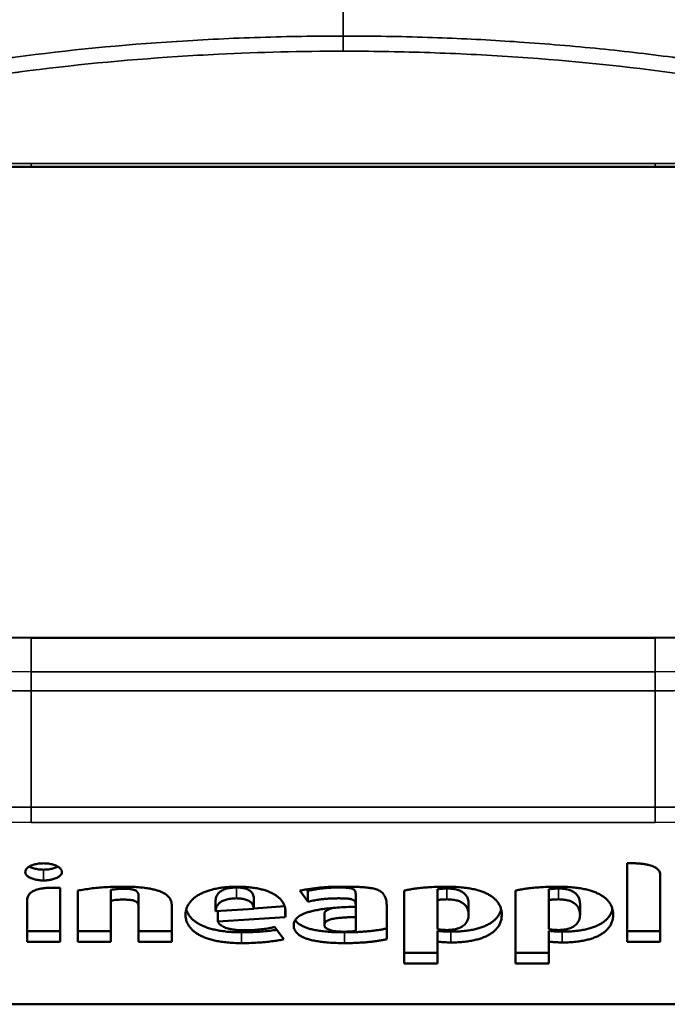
# Model space of a CAD drawing. Header units: millimetres. Extents: x -1892 to -1133, y 1465 to 1884.
# Tile 5 of 48: x -1581 to -1555, y 1505 to 1545. Entities that reach past the tile are written whole.
import ezdxf

# ---------------------------------------------------------------- set-up
doc = ezdxf.new("R2010")
doc.units = ezdxf.units.MM
doc.layers.add('Visible (ANSI)', color=7, linetype='Continuous', lineweight=50)
doc.layers.add('Visible Narrow (ANSI)', color=7, linetype='Continuous', lineweight=35)
doc.styles.get("Standard").update_dxf_attribs({"font": 'tahoma.ttf'})
doc.dimstyles.get("Standard").update_dxf_attribs({"dimtxt": 25, "dimasz": 0.18, "dimexe": 0.18, "dimexo": 0.0625, "dimgap": 0.09, "dimtad": 0, "dimtih": 1, "dimtoh": 1, "dimzin": 0, "dimdsep": 46, "dimtxsty": 'Standard', "dimcen": 0.09, "dimadec": 0, "dimazin": 0, "dimtfac": 1, "dimtofl": 0, "dimtmove": 0, "dimatfit": 3, "dimfxl": 1, "dimtolj": 1, "dimtzin": 0, "dimarcsym": 0})

# ---------------------------------------------------------------- blocks, each defined once
blk = doc.blocks.new('*D7')
at = {"color": 0, "lineweight": -2, "transparency": 16777216}
for p, q in [((-1568.512, 1680.079), (-1786.763, 1680.079)), ((-1786.583, 1679.899), (-1786.583, 1609.022)), ((-1786.583, 1505.259), (-1786.583, 1576.136)), ((-1568.512, 1505.079), (-1786.763, 1505.079))]:
    blk.add_line(p, q, dxfattribs=at)
at = {"color": 0, "transparency": 16777216}
for points in [[(-1786.613, 1679.899), (-1786.553, 1679.899), (-1786.583, 1680.079)], [(-1786.613, 1505.259), (-1786.553, 1505.259), (-1786.583, 1505.079)]]:
    blk.add_solid(points, dxfattribs=at)
at = {"layer": 'Defpoints', "color": 0, "transparency": 16777216}
for p in [(-1568.45, 1680.079), (-1786.583, 1505.079), (-1568.45, 1505.079)]:
    blk.add_point(p, dxfattribs=at)
at = {"color": 0, "transparency": 16777216, "insert": (-1786.583, 1592.579), "char_height": 25, "attachment_point": 5}
blk.add_mtext('\\A1;175.00mm [7]', dxfattribs=at)

msp = doc.modelspace()

# ---------------------------------------------------------------- linework, layer by layer
at = {"layer": 'Visible (ANSI)'}
for p, q in [((-1555.95, 1538.652), (-1580.95, 1538.652)), ((-1555.95, 1519.775), (-1580.95, 1519.775)), ((-1557.071, 1507.579), (-1557.071, 1510.734)), ((-1555.744, 1510.248), (-1555.744, 1507.579)), ((-1579.789, 1509.745), (-1579.789, 1507.579)), ((-1579.082, 1507.579), (-1579.082, 1509.637)), ((-1577.755, 1509.664), (-1577.755, 1509.231)), ((-1576.646, 1509.419), (-1576.646, 1508.986)), ((-1572.032, 1509.338), (-1572.032, 1508.905)), ((-1569.869, 1509.195), (-1570.19, 1509.637)), ((-1569.869, 1509.628), (-1569.912, 1509.687)), ((-1569.869, 1509.628), (-1569.869, 1509.195)), ((-1567.948, 1509.507), (-1567.948, 1509.074)), ((-1566.002, 1506.715), (-1566.002, 1509.637)), ((-1564.676, 1509.688), (-1564.676, 1509.255)), ((-1561.54, 1506.715), (-1561.54, 1509.637)), ((-1560.214, 1509.688), (-1560.214, 1509.255)), ((-1581.116, 1507.579), (-1581.116, 1509.224)), ((-1577.755, 1509.231), (-1577.755, 1507.579)), ((-1576.646, 1507.579), (-1576.646, 1508.986)), ((-1575.32, 1509.062), (-1575.32, 1507.579)), ((-1573.559, 1509.242), (-1573.559, 1508.809)), ((-1572.032, 1508.926), (-1570.79, 1509.007)), ((-1570.77, 1508.931), (-1570.77, 1508.576)), ((-1567.948, 1508.99), (-1567.948, 1509.074)), ((-1567.948, 1508.99), (-1567.948, 1508.576)), ((-1566.702, 1508.994), (-1566.702, 1507.687)), ((-1564.676, 1509.255), (-1564.676, 1508.089)), ((-1563.421, 1509.101), (-1563.421, 1508.668)), ((-1560.214, 1509.255), (-1560.214, 1508.089)), ((-1558.96, 1509.101), (-1558.96, 1508.668)), ((-1572.032, 1508.905), (-1573.559, 1508.809)), ((-1573.471, 1508.814), (-1573.471, 1508.399)), ((-1573.471, 1508.399), (-1570.77, 1508.576)), ((-1569.202, 1508.695), (-1569.202, 1508.262)), ((-1567.948, 1508.021), (-1567.948, 1508.576)), ((-1571.196, 1508.178), (-1570.826, 1507.687)), ((-1579.789, 1508.012), (-1581.116, 1508.012)), ((-1577.755, 1508.012), (-1579.082, 1508.012)), ((-1575.32, 1508.012), (-1576.646, 1508.012)), ((-1564.676, 1508.028), (-1564.676, 1507.595)), ((-1560.214, 1508.028), (-1560.214, 1507.595)), ((-1555.744, 1508.012), (-1557.071, 1508.012)), ((-1579.789, 1507.579), (-1581.116, 1507.579)), ((-1577.755, 1507.579), (-1579.082, 1507.579)), ((-1575.32, 1507.579), (-1576.646, 1507.579)), ((-1564.676, 1507.595), (-1564.676, 1506.715)), ((-1560.214, 1507.595), (-1560.214, 1506.715)), ((-1555.744, 1507.579), (-1557.071, 1507.579)), ((-1564.676, 1507.148), (-1566.002, 1507.148)), ((-1560.214, 1507.148), (-1561.54, 1507.148)), ((-1564.676, 1506.715), (-1566.002, 1506.715)), ((-1560.214, 1506.715), (-1561.54, 1506.715)), ((-1514.899, 1505.079), (-1622.001, 1505.079))]:
    msp.add_line(p, q, dxfattribs=at)
for centre, major_axis, start_param, end_param in [((-1580.95, 1530.775), (-22, 0), 0.064747, 1.570796), ((-1555.95, 1530.775), (22, 0), 4.712389, 6.218438)]:
    msp.add_ellipse(centre, major_axis=major_axis, ratio=0.5, start_param=start_param, end_param=end_param, dxfattribs=at)
for points, knots in [([(-1580.95, 1538.652), (-1582.6, 1538.652), (-1584.251, 1538.573), (-1587.489, 1538.26), (-1589.077, 1538.026), (-1592.129, 1537.412), (-1593.593, 1537.033), (-1596.342, 1536.146), (-1597.627, 1535.638), (-1599.966, 1534.517), (-1601.02, 1533.904), (-1601.94, 1533.253)], [1.5707963, 1.5707963, 1.5707963, 1.5707963, 1.7618597, 1.7618597, 1.952923, 1.952923, 2.1439863, 2.1439863, 2.3350496, 2.3350496, 2.5261129, 2.5261129, 2.5261129, 2.5261129]), ([(-1534.96, 1533.253), (-1535.879, 1533.904), (-1536.934, 1534.517), (-1539.273, 1535.638), (-1540.558, 1536.146), (-1543.307, 1537.033), (-1544.771, 1537.412), (-1547.823, 1538.026), (-1549.411, 1538.26), (-1552.649, 1538.573), (-1554.299, 1538.652), (-1555.95, 1538.652)], [0.6154797, 0.6154797, 0.6154797, 0.6154797, 0.806543, 0.806543, 0.9976064, 0.9976064, 1.1886697, 1.1886697, 1.379733, 1.379733, 1.5707963, 1.5707963, 1.5707963, 1.5707963]), ([(-1581.023, 1510.602), (-1581.01, 1510.594), (-1580.953, 1510.564), (-1580.832, 1510.52), (-1580.661, 1510.485), (-1580.527, 1510.476), (-1580.457, 1510.476)], [0.4420713, 0.4420713, 0.4420713, 0.4420713, 0.5, 0.6666667, 0.8333333, 1, 1, 1, 1]), ([(-1580.457, 1510.476), (-1580.385, 1510.476), (-1580.25, 1510.485), (-1580.073, 1510.521), (-1579.953, 1510.566), (-1579.897, 1510.595), (-1579.885, 1510.602)], [0, 0, 0, 0, 0.1666667, 0.3333333, 0.5, 0.5498391, 0.5498391, 0.5498391, 0.5498391]), ([(-1569.202, 1508.695), (-1569.202, 1508.711), (-1569.197, 1508.741), (-1569.181, 1508.779), (-1569.154, 1508.813), (-1569.118, 1508.844), (-1569.071, 1508.872), (-1569.011, 1508.898), (-1568.935, 1508.922), (-1568.872, 1508.937), (-1568.838, 1508.943), (-1568.837, 1508.944)], [0, 0, 0, 0, 0.0714286, 0.1428571, 0.2142857, 0.2857143, 0.3571429, 0.4285714, 0.5, 0.5714286, 0.5732506, 0.5732506, 0.5732506, 0.5732506]), ([(-1574.735, 1508.882), (-1574.728, 1508.857), (-1574.705, 1508.787), (-1574.652, 1508.682), (-1574.57, 1508.57), (-1574.472, 1508.47), (-1574.358, 1508.38), (-1574.229, 1508.299), (-1574.086, 1508.227), (-1573.927, 1508.163), (-1573.752, 1508.107), (-1573.557, 1508.059), (-1573.342, 1508.019), (-1573.102, 1507.989), (-1572.832, 1507.969), (-1572.629, 1507.964), (-1572.522, 1507.964)], [0.0969615, 0.0969615, 0.0969615, 0.0969615, 0.1333333, 0.2, 0.2666667, 0.3333333, 0.4, 0.4666667, 0.5333333, 0.6, 0.6666667, 0.7333333, 0.8, 0.8666667, 0.9333333, 1, 1, 1, 1]), ([(-1564.137, 1507.992), (-1564.034, 1507.992), (-1563.838, 1507.997), (-1563.582, 1508.018), (-1563.355, 1508.049), (-1563.154, 1508.09), (-1562.972, 1508.14), (-1562.81, 1508.198), (-1562.662, 1508.265), (-1562.53, 1508.342), (-1562.412, 1508.43), (-1562.309, 1508.529), (-1562.221, 1508.643), (-1562.159, 1508.763), (-1562.131, 1508.848), (-1562.121, 1508.886)], [0, 0, 0, 0, 0.0714286, 0.1428571, 0.2142857, 0.2857143, 0.3571429, 0.4285714, 0.5, 0.5714286, 0.6428571, 0.7142857, 0.7857143, 0.8571429, 0.909716, 0.909716, 0.909716, 0.909716]), ([(-1559.675, 1507.992), (-1559.572, 1507.992), (-1559.376, 1507.997), (-1559.12, 1508.018), (-1558.893, 1508.049), (-1558.692, 1508.09), (-1558.51, 1508.14), (-1558.348, 1508.198), (-1558.2, 1508.265), (-1558.068, 1508.342), (-1557.95, 1508.43), (-1557.847, 1508.529), (-1557.76, 1508.643), (-1557.697, 1508.763), (-1557.669, 1508.848), (-1557.659, 1508.886)], [0, 0, 0, 0, 0.0714286, 0.1428571, 0.2142857, 0.2857143, 0.3571429, 0.4285714, 0.5, 0.5714286, 0.6428571, 0.7142857, 0.7857143, 0.8571429, 0.9097159, 0.9097159, 0.9097159, 0.9097159]), ([(-1570.37, 1508.456), (-1570.362, 1508.443), (-1570.336, 1508.406), (-1570.285, 1508.35), (-1570.209, 1508.288), (-1570.117, 1508.231), (-1570.007, 1508.179), (-1569.876, 1508.13), (-1569.719, 1508.085), (-1569.529, 1508.045), (-1569.302, 1508.01), (-1569.039, 1507.984), (-1568.738, 1507.968), (-1568.51, 1507.964), (-1568.39, 1507.964)], [0.1782375, 0.1782375, 0.1782375, 0.1782375, 0.2142857, 0.2857143, 0.3571429, 0.4285714, 0.5, 0.5714286, 0.6428571, 0.7142857, 0.7857143, 0.8571429, 0.9285714, 1, 1, 1, 1]), ([(-1572.522, 1507.964), (-1572.388, 1507.964), (-1572.133, 1507.969), (-1571.798, 1507.988), (-1571.503, 1508.013), (-1571.28, 1508.04), (-1571.156, 1508.058), (-1571.111, 1508.065)], [0, 0, 0, 0, 0.1666667, 0.3333333, 0.5, 0.6666667, 0.7668081, 0.7668081, 0.7668081, 0.7668081])]:
    msp.add_open_spline(points, degree=3, knots=knots, dxfattribs=at)
for points in [[(-1581.188, 1510.384), (-1581.188, 1510.414), (-1581.172, 1510.472), (-1581.101, 1510.554), (-1580.988, 1510.626), (-1580.833, 1510.685), (-1580.659, 1510.721), (-1580.527, 1510.73), (-1580.457, 1510.73)], [(-1580.457, 1510.73), (-1580.386, 1510.73), (-1580.253, 1510.72), (-1580.079, 1510.685), (-1579.922, 1510.627), (-1579.807, 1510.556), (-1579.734, 1510.473), (-1579.717, 1510.415), (-1579.717, 1510.384)], [(-1557.071, 1510.734), (-1556.991, 1510.735), (-1556.841, 1510.735), (-1556.641, 1510.727), (-1556.466, 1510.711), (-1556.316, 1510.689), (-1556.19, 1510.662), (-1556.085, 1510.63), (-1555.998, 1510.594), (-1555.924, 1510.554), (-1555.863, 1510.508), (-1555.813, 1510.457), (-1555.775, 1510.398), (-1555.75, 1510.329), (-1555.744, 1510.276), (-1555.744, 1510.248)], [(-1580.457, 1510.043), (-1580.527, 1510.043), (-1580.661, 1510.052), (-1580.832, 1510.087), (-1580.987, 1510.144), (-1581.099, 1510.214), (-1581.171, 1510.295), (-1581.188, 1510.354), (-1581.188, 1510.384)], [(-1579.717, 1510.384), (-1579.717, 1510.355), (-1579.733, 1510.299), (-1579.803, 1510.218), (-1579.916, 1510.147), (-1580.073, 1510.088), (-1580.25, 1510.052), (-1580.385, 1510.043), (-1580.457, 1510.043)], [(-1581.116, 1509.224), (-1581.116, 1509.256), (-1581.11, 1509.315), (-1581.086, 1509.393), (-1581.05, 1509.461), (-1581.002, 1509.519), (-1580.945, 1509.568), (-1580.879, 1509.61), (-1580.802, 1509.647), (-1580.714, 1509.678), (-1580.611, 1509.706), (-1580.49, 1509.728), (-1580.349, 1509.744), (-1580.184, 1509.753), (-1579.999, 1509.754), (-1579.862, 1509.749), (-1579.789, 1509.745)], [(-1579.082, 1509.637), (-1578.918, 1509.668), (-1578.569, 1509.724), (-1577.98, 1509.78), (-1577.519, 1509.793), (-1577.273, 1509.793)], [(-1577.273, 1509.793), (-1577.159, 1509.793), (-1576.942, 1509.79), (-1576.656, 1509.774), (-1576.407, 1509.749), (-1576.192, 1509.716), (-1576.012, 1509.677), (-1575.863, 1509.633), (-1575.737, 1509.586), (-1575.631, 1509.534), (-1575.542, 1509.477), (-1575.467, 1509.414), (-1575.405, 1509.343), (-1575.358, 1509.262), (-1575.327, 1509.17), (-1575.32, 1509.1), (-1575.32, 1509.062)], [(-1574.765, 1508.664), (-1574.765, 1508.717), (-1574.755, 1508.818), (-1574.715, 1508.956), (-1574.653, 1509.082), (-1574.572, 1509.195), (-1574.474, 1509.297), (-1574.362, 1509.388), (-1574.236, 1509.469), (-1574.096, 1509.541), (-1573.943, 1509.604), (-1573.777, 1509.659), (-1573.596, 1509.705), (-1573.399, 1509.743), (-1573.185, 1509.771), (-1572.951, 1509.789), (-1572.78, 1509.793), (-1572.691, 1509.793)], [(-1573.559, 1509.242), (-1573.558, 1509.275), (-1573.551, 1509.337), (-1573.524, 1509.419), (-1573.483, 1509.489), (-1573.432, 1509.548), (-1573.372, 1509.599), (-1573.306, 1509.641), (-1573.231, 1509.676), (-1573.149, 1509.705), (-1573.059, 1509.729), (-1572.959, 1509.746), (-1572.848, 1509.758), (-1572.766, 1509.76), (-1572.723, 1509.76)], [(-1572.723, 1509.76), (-1572.682, 1509.76), (-1572.604, 1509.757), (-1572.502, 1509.746), (-1572.413, 1509.729), (-1572.335, 1509.707), (-1572.264, 1509.678), (-1572.201, 1509.644), (-1572.146, 1509.602), (-1572.099, 1509.552), (-1572.062, 1509.492), (-1572.038, 1509.421), (-1572.032, 1509.367), (-1572.032, 1509.338)], [(-1572.691, 1509.793), (-1572.595, 1509.793), (-1572.414, 1509.789), (-1572.173, 1509.769), (-1571.957, 1509.739), (-1571.764, 1509.7), (-1571.589, 1509.653), (-1571.432, 1509.597), (-1571.29, 1509.532), (-1571.162, 1509.459), (-1571.049, 1509.376), (-1570.95, 1509.283), (-1570.868, 1509.178), (-1570.805, 1509.06), (-1570.764, 1508.927), (-1570.754, 1508.828), (-1570.754, 1508.777)], [(-1570.19, 1509.637), (-1570.044, 1509.666), (-1569.763, 1509.714), (-1569.386, 1509.761), (-1569.043, 1509.786), (-1568.737, 1509.793), (-1568.467, 1509.793), (-1568.226, 1509.794), (-1568.009, 1509.791), (-1567.814, 1509.784), (-1567.64, 1509.773), (-1567.486, 1509.758), (-1567.35, 1509.739), (-1567.234, 1509.718), (-1567.137, 1509.693), (-1567.055, 1509.663), (-1566.983, 1509.627), (-1566.919, 1509.584), (-1566.862, 1509.532), (-1566.813, 1509.47), (-1566.772, 1509.396), (-1566.741, 1509.312), (-1566.718, 1509.218), (-1566.705, 1509.113), (-1566.702, 1509.035), (-1566.702, 1508.994)], [(-1569.869, 1509.628), (-1569.794, 1509.643), (-1569.65, 1509.67), (-1569.454, 1509.703), (-1569.273, 1509.727), (-1569.109, 1509.744), (-1568.961, 1509.755), (-1568.827, 1509.759), (-1568.707, 1509.76), (-1568.599, 1509.76), (-1568.501, 1509.76), (-1568.412, 1509.758), (-1568.331, 1509.754), (-1568.259, 1509.748), (-1568.196, 1509.739), (-1568.141, 1509.729), (-1568.094, 1509.717), (-1568.055, 1509.7), (-1568.022, 1509.68), (-1567.995, 1509.656), (-1567.973, 1509.626), (-1567.958, 1509.591), (-1567.949, 1509.552), (-1567.948, 1509.522), (-1567.948, 1509.507)], [(-1566.002, 1509.637), (-1565.954, 1509.649), (-1565.848, 1509.672), (-1565.667, 1509.703), (-1565.459, 1509.731), (-1565.224, 1509.756), (-1564.959, 1509.775), (-1564.659, 1509.79), (-1564.433, 1509.793), (-1564.314, 1509.793)], [(-1564.676, 1509.688), (-1564.657, 1509.692), (-1564.616, 1509.698), (-1564.548, 1509.707), (-1564.472, 1509.714), (-1564.387, 1509.719), (-1564.323, 1509.72), (-1564.29, 1509.72)], [(-1564.314, 1509.793), (-1564.2, 1509.793), (-1563.986, 1509.788), (-1563.706, 1509.768), (-1563.461, 1509.738), (-1563.247, 1509.7), (-1563.058, 1509.654), (-1562.89, 1509.6), (-1562.739, 1509.54), (-1562.604, 1509.472), (-1562.484, 1509.396), (-1562.377, 1509.311), (-1562.284, 1509.214), (-1562.207, 1509.105), (-1562.146, 1508.979), (-1562.105, 1508.836), (-1562.095, 1508.726), (-1562.095, 1508.668)], [(-1564.29, 1509.72), (-1564.246, 1509.72), (-1564.163, 1509.717), (-1564.054, 1509.707), (-1563.957, 1509.69), (-1563.87, 1509.668), (-1563.79, 1509.641), (-1563.716, 1509.607), (-1563.648, 1509.566), (-1563.586, 1509.516), (-1563.531, 1509.456), (-1563.484, 1509.385), (-1563.449, 1509.303), (-1563.427, 1509.209), (-1563.421, 1509.138), (-1563.421, 1509.101)], [(-1561.54, 1509.637), (-1561.492, 1509.649), (-1561.387, 1509.672), (-1561.205, 1509.703), (-1560.997, 1509.731), (-1560.763, 1509.756), (-1560.497, 1509.775), (-1560.198, 1509.79), (-1559.971, 1509.793), (-1559.852, 1509.793)], [(-1560.214, 1509.688), (-1560.195, 1509.692), (-1560.154, 1509.698), (-1560.086, 1509.707), (-1560.01, 1509.714), (-1559.925, 1509.719), (-1559.861, 1509.72), (-1559.828, 1509.72)], [(-1559.852, 1509.793), (-1559.738, 1509.793), (-1559.524, 1509.788), (-1559.244, 1509.768), (-1559, 1509.738), (-1558.785, 1509.7), (-1558.596, 1509.654), (-1558.428, 1509.6), (-1558.277, 1509.54), (-1558.143, 1509.472), (-1558.022, 1509.396), (-1557.916, 1509.311), (-1557.823, 1509.214), (-1557.745, 1509.105), (-1557.684, 1508.979), (-1557.644, 1508.836), (-1557.633, 1508.726), (-1557.633, 1508.668)], [(-1559.828, 1509.72), (-1559.784, 1509.72), (-1559.701, 1509.717), (-1559.592, 1509.707), (-1559.495, 1509.69), (-1559.408, 1509.668), (-1559.328, 1509.641), (-1559.255, 1509.607), (-1559.187, 1509.566), (-1559.125, 1509.516), (-1559.069, 1509.456), (-1559.023, 1509.385), (-1558.987, 1509.303), (-1558.965, 1509.209), (-1558.96, 1509.138), (-1558.96, 1509.101)], [(-1577.755, 1509.664), (-1577.714, 1509.673), (-1577.631, 1509.688), (-1577.497, 1509.702), (-1577.368, 1509.708), (-1577.251, 1509.708), (-1577.149, 1509.708), (-1577.057, 1509.705), (-1576.975, 1509.698), (-1576.904, 1509.688), (-1576.845, 1509.674), (-1576.797, 1509.659), (-1576.758, 1509.64), (-1576.725, 1509.618), (-1576.696, 1509.589), (-1576.673, 1509.555), (-1576.657, 1509.515), (-1576.648, 1509.47), (-1576.646, 1509.436), (-1576.646, 1509.419)], [(-1572.723, 1509.327), (-1572.766, 1509.327), (-1572.848, 1509.325), (-1572.959, 1509.313), (-1573.059, 1509.296), (-1573.149, 1509.272), (-1573.231, 1509.243), (-1573.306, 1509.208), (-1573.372, 1509.166), (-1573.432, 1509.115), (-1573.483, 1509.056), (-1573.524, 1508.986), (-1573.551, 1508.904), (-1573.558, 1508.842), (-1573.559, 1508.809)], [(-1572.032, 1508.905), (-1572.032, 1508.934), (-1572.038, 1508.988), (-1572.062, 1509.059), (-1572.099, 1509.119), (-1572.146, 1509.169), (-1572.201, 1509.211), (-1572.264, 1509.245), (-1572.335, 1509.274), (-1572.413, 1509.296), (-1572.502, 1509.313), (-1572.604, 1509.324), (-1572.682, 1509.327), (-1572.723, 1509.327)], [(-1567.948, 1509.074), (-1567.948, 1509.089), (-1567.949, 1509.119), (-1567.958, 1509.158), (-1567.973, 1509.193), (-1567.995, 1509.223), (-1568.022, 1509.247), (-1568.055, 1509.267), (-1568.094, 1509.284), (-1568.141, 1509.296), (-1568.196, 1509.306), (-1568.259, 1509.315), (-1568.331, 1509.321), (-1568.412, 1509.325), (-1568.501, 1509.327), (-1568.599, 1509.327), (-1568.707, 1509.327), (-1568.827, 1509.326), (-1568.961, 1509.322), (-1569.109, 1509.311), (-1569.273, 1509.294), (-1569.454, 1509.27), (-1569.65, 1509.237), (-1569.794, 1509.21), (-1569.869, 1509.195)], [(-1576.646, 1508.986), (-1576.646, 1509.003), (-1576.648, 1509.037), (-1576.657, 1509.082), (-1576.673, 1509.122), (-1576.696, 1509.156), (-1576.725, 1509.185), (-1576.758, 1509.207), (-1576.797, 1509.226), (-1576.845, 1509.241), (-1576.904, 1509.255), (-1576.975, 1509.265), (-1577.057, 1509.272), (-1577.149, 1509.275), (-1577.251, 1509.275), (-1577.368, 1509.275), (-1577.497, 1509.269), (-1577.631, 1509.254), (-1577.714, 1509.24), (-1577.755, 1509.231)], [(-1570.432, 1508.246), (-1570.432, 1508.278), (-1570.424, 1508.337), (-1570.396, 1508.416), (-1570.351, 1508.487), (-1570.291, 1508.551), (-1570.217, 1508.61), (-1570.124, 1508.666), (-1570.011, 1508.719), (-1569.873, 1508.769), (-1569.704, 1508.816), (-1569.502, 1508.86), (-1569.265, 1508.898), (-1568.994, 1508.931), (-1568.685, 1508.957), (-1568.339, 1508.977), (-1568.082, 1508.986), (-1567.948, 1508.99)], [(-1564.29, 1509.287), (-1564.323, 1509.287), (-1564.387, 1509.286), (-1564.472, 1509.281), (-1564.548, 1509.274), (-1564.616, 1509.265), (-1564.657, 1509.259), (-1564.676, 1509.255)], [(-1563.421, 1508.668), (-1563.421, 1508.705), (-1563.427, 1508.776), (-1563.449, 1508.87), (-1563.484, 1508.952), (-1563.531, 1509.023), (-1563.586, 1509.083), (-1563.648, 1509.133), (-1563.716, 1509.174), (-1563.79, 1509.208), (-1563.87, 1509.235), (-1563.957, 1509.257), (-1564.054, 1509.274), (-1564.163, 1509.284), (-1564.246, 1509.287), (-1564.29, 1509.287)], [(-1559.828, 1509.287), (-1559.861, 1509.287), (-1559.925, 1509.286), (-1560.01, 1509.281), (-1560.086, 1509.274), (-1560.154, 1509.265), (-1560.195, 1509.259), (-1560.214, 1509.255)], [(-1558.96, 1508.668), (-1558.96, 1508.705), (-1558.965, 1508.776), (-1558.987, 1508.87), (-1559.023, 1508.952), (-1559.069, 1509.023), (-1559.125, 1509.083), (-1559.187, 1509.133), (-1559.255, 1509.174), (-1559.328, 1509.208), (-1559.408, 1509.235), (-1559.495, 1509.257), (-1559.592, 1509.274), (-1559.701, 1509.284), (-1559.784, 1509.287), (-1559.828, 1509.287)], [(-1572.522, 1507.531), (-1572.629, 1507.531), (-1572.832, 1507.536), (-1573.102, 1507.556), (-1573.342, 1507.586), (-1573.557, 1507.626), (-1573.752, 1507.674), (-1573.927, 1507.73), (-1574.086, 1507.794), (-1574.229, 1507.866), (-1574.358, 1507.947), (-1574.472, 1508.037), (-1574.57, 1508.137), (-1574.652, 1508.249), (-1574.714, 1508.373), (-1574.755, 1508.51), (-1574.765, 1508.611), (-1574.765, 1508.664)], [(-1570.754, 1508.777), (-1570.754, 1508.753), (-1570.754, 1508.707), (-1570.757, 1508.641), (-1570.765, 1508.597), (-1570.77, 1508.576)], [(-1567.948, 1508.576), (-1568.013, 1508.574), (-1568.139, 1508.571), (-1568.312, 1508.564), (-1568.468, 1508.555), (-1568.608, 1508.543), (-1568.733, 1508.529), (-1568.842, 1508.511), (-1568.935, 1508.489), (-1569.011, 1508.465), (-1569.071, 1508.439), (-1569.118, 1508.411), (-1569.154, 1508.38), (-1569.181, 1508.346), (-1569.197, 1508.308), (-1569.202, 1508.278), (-1569.202, 1508.262)], [(-1564.282, 1508.057), (-1564.239, 1508.057), (-1564.158, 1508.06), (-1564.05, 1508.072), (-1563.951, 1508.09), (-1563.861, 1508.115), (-1563.777, 1508.147), (-1563.699, 1508.186), (-1563.627, 1508.235), (-1563.561, 1508.294), (-1563.504, 1508.367), (-1563.459, 1508.452), (-1563.429, 1508.552), (-1563.421, 1508.628), (-1563.421, 1508.668)], [(-1562.095, 1508.668), (-1562.095, 1508.607), (-1562.107, 1508.491), (-1562.153, 1508.341), (-1562.221, 1508.21), (-1562.309, 1508.096), (-1562.412, 1507.996), (-1562.53, 1507.909), (-1562.662, 1507.832), (-1562.81, 1507.765), (-1562.972, 1507.707), (-1563.154, 1507.657), (-1563.355, 1507.616), (-1563.582, 1507.585), (-1563.838, 1507.564), (-1564.034, 1507.559), (-1564.137, 1507.559)], [(-1559.82, 1508.057), (-1559.777, 1508.057), (-1559.696, 1508.06), (-1559.588, 1508.072), (-1559.49, 1508.09), (-1559.399, 1508.115), (-1559.315, 1508.147), (-1559.237, 1508.186), (-1559.165, 1508.235), (-1559.099, 1508.294), (-1559.042, 1508.367), (-1558.997, 1508.452), (-1558.967, 1508.552), (-1558.96, 1508.628), (-1558.96, 1508.668)], [(-1557.633, 1508.668), (-1557.633, 1508.607), (-1557.645, 1508.491), (-1557.691, 1508.341), (-1557.76, 1508.21), (-1557.847, 1508.096), (-1557.95, 1507.996), (-1558.068, 1507.909), (-1558.2, 1507.832), (-1558.348, 1507.765), (-1558.51, 1507.707), (-1558.692, 1507.657), (-1558.893, 1507.616), (-1559.12, 1507.585), (-1559.376, 1507.564), (-1559.572, 1507.559), (-1559.675, 1507.559)], [(-1573.471, 1508.399), (-1573.461, 1508.377), (-1573.436, 1508.335), (-1573.387, 1508.281), (-1573.324, 1508.232), (-1573.25, 1508.189), (-1573.161, 1508.15), (-1573.057, 1508.116), (-1572.934, 1508.087), (-1572.789, 1508.065), (-1572.619, 1508.049), (-1572.488, 1508.045), (-1572.417, 1508.045)], [(-1572.417, 1508.045), (-1572.321, 1508.045), (-1572.132, 1508.05), (-1571.854, 1508.07), (-1571.597, 1508.1), (-1571.371, 1508.138), (-1571.25, 1508.164), (-1571.196, 1508.178)], [(-1568.39, 1507.531), (-1568.51, 1507.531), (-1568.738, 1507.535), (-1569.039, 1507.551), (-1569.302, 1507.577), (-1569.529, 1507.612), (-1569.719, 1507.652), (-1569.876, 1507.697), (-1570.007, 1507.746), (-1570.117, 1507.798), (-1570.209, 1507.855), (-1570.285, 1507.917), (-1570.347, 1507.984), (-1570.393, 1508.06), (-1570.424, 1508.146), (-1570.432, 1508.211), (-1570.432, 1508.246)], [(-1569.202, 1508.262), (-1569.202, 1508.247), (-1569.197, 1508.218), (-1569.179, 1508.179), (-1569.15, 1508.145), (-1569.111, 1508.114), (-1569.061, 1508.085), (-1568.998, 1508.059), (-1568.921, 1508.036), (-1568.826, 1508.016), (-1568.713, 1508.001), (-1568.582, 1507.991), (-1568.483, 1507.989), (-1568.43, 1507.989)], [(-1568.43, 1507.989), (-1568.399, 1507.989), (-1568.339, 1507.99), (-1568.257, 1507.993), (-1568.183, 1507.997), (-1568.115, 1508.001), (-1568.054, 1508.007), (-1567.998, 1508.013), (-1567.964, 1508.018), (-1567.948, 1508.021)], [(-1568.39, 1507.964), (-1568.283, 1507.964), (-1568.081, 1507.967), (-1567.811, 1507.979), (-1567.569, 1507.995), (-1567.353, 1508.015), (-1567.159, 1508.038), (-1566.986, 1508.063), (-1566.833, 1508.09), (-1566.743, 1508.11), (-1566.702, 1508.12)], [(-1564.676, 1508.089), (-1564.663, 1508.086), (-1564.635, 1508.082), (-1564.59, 1508.075), (-1564.541, 1508.07), (-1564.485, 1508.065), (-1564.425, 1508.061), (-1564.357, 1508.058), (-1564.308, 1508.057), (-1564.282, 1508.057)], [(-1564.676, 1508.028), (-1564.649, 1508.023), (-1564.591, 1508.016), (-1564.497, 1508.007), (-1564.39, 1507.999), (-1564.272, 1507.994), (-1564.183, 1507.992), (-1564.137, 1507.992)], [(-1560.214, 1508.089), (-1560.201, 1508.086), (-1560.174, 1508.082), (-1560.129, 1508.075), (-1560.079, 1508.07), (-1560.024, 1508.065), (-1559.963, 1508.061), (-1559.896, 1508.058), (-1559.846, 1508.057), (-1559.82, 1508.057)], [(-1560.214, 1508.028), (-1560.187, 1508.023), (-1560.13, 1508.016), (-1560.035, 1508.007), (-1559.928, 1507.999), (-1559.81, 1507.994), (-1559.721, 1507.992), (-1559.675, 1507.992)], [(-1570.826, 1507.687), (-1570.887, 1507.673), (-1571.019, 1507.646), (-1571.245, 1507.611), (-1571.503, 1507.58), (-1571.798, 1507.555), (-1572.133, 1507.536), (-1572.388, 1507.531), (-1572.522, 1507.531)], [(-1566.702, 1507.687), (-1566.743, 1507.677), (-1566.833, 1507.657), (-1566.986, 1507.63), (-1567.159, 1507.605), (-1567.353, 1507.582), (-1567.569, 1507.562), (-1567.811, 1507.546), (-1568.081, 1507.534), (-1568.283, 1507.531), (-1568.39, 1507.531)], [(-1564.137, 1507.559), (-1564.183, 1507.559), (-1564.272, 1507.561), (-1564.39, 1507.566), (-1564.497, 1507.574), (-1564.591, 1507.583), (-1564.649, 1507.59), (-1564.676, 1507.595)], [(-1559.675, 1507.559), (-1559.721, 1507.559), (-1559.81, 1507.561), (-1559.928, 1507.566), (-1560.035, 1507.574), (-1560.13, 1507.583), (-1560.187, 1507.59), (-1560.214, 1507.595)]]:
    msp.add_open_spline(points, degree=3, dxfattribs=at)
at = {"layer": 'Visible Narrow (ANSI)'}
for p, q in [((-1568.45, 1543.894), (-1568.45, 1551.71)), ((-1580.95, 1538.786), (-1555.95, 1538.786)), ((-1580.95, 1538.786), (-1580.95, 1538.652)), ((-1555.95, 1538.652), (-1555.95, 1538.786)), ((-1580.95, 1518.402), (-1580.95, 1519.775)), ((-1555.95, 1519.775), (-1555.95, 1518.402)), ((-1555.95, 1518.402), (-1580.95, 1518.402)), ((-1580.95, 1518.402), (-1580.95, 1517.643)), ((-1555.95, 1517.643), (-1555.95, 1518.402)), ((-1580.95, 1517.643), (-1555.95, 1517.643)), ((-1580.95, 1512.979), (-1580.95, 1517.643)), ((-1555.95, 1517.643), (-1555.95, 1512.979)), ((-1555.95, 1512.979), (-1580.95, 1512.979)), ((-1580.95, 1512.979), (-1580.95, 1512.372)), ((-1555.95, 1512.372), (-1555.95, 1512.979)), ((-1555.95, 1512.372), (-1580.95, 1512.372)), ((-1580.457, 1510.476), (-1580.457, 1510.043)), ((-1572.723, 1509.76), (-1572.723, 1509.327)), ((-1564.29, 1509.72), (-1564.29, 1509.287)), ((-1559.828, 1509.72), (-1559.828, 1509.287)), ((-1572.522, 1507.964), (-1572.522, 1507.531)), ((-1568.39, 1507.964), (-1568.39, 1507.531)), ((-1564.137, 1507.992), (-1564.137, 1507.559)), ((-1559.675, 1507.992), (-1559.675, 1507.559))]:
    msp.add_line(p, q, dxfattribs=at)
for centre, major_axis, start_param, end_param in [((-1580.95, 1525.579), (-26.414, 0), 4.712389, 7.853982), ((-1555.95, 1525.579), (26.414, 0), 4.712389, 7.853982), ((-1580.95, 1528.789), (-22.293, 0), 5.772985, 7.853982), ((-1555.95, 1528.789), (22.293, 0), 4.712389, 6.793386), ((-1580.95, 1525.832), (-25.707, 0), 5.667706, 7.853982), ((-1555.95, 1525.832), (25.707, 0), 4.712389, 6.898665), ((-1580.95, 1529.402), (-22, 0), 0, 1.570796), ((-1555.95, 1529.402), (22, 0), 4.712389, 6.283185)]:
    msp.add_ellipse(centre, major_axis=major_axis, ratio=0.5, start_param=start_param, end_param=end_param, dxfattribs=at)
for points, knots in [([(-1568.45, 1551.71), (-1568.551, 1551.71), (-1568.654, 1551.71), (-1568.757, 1551.709), (-1569.857, 1551.706), (-1571.084, 1551.687), (-1572.428, 1551.641), (-1573.318, 1551.61), (-1574.258, 1551.568), (-1575.251, 1551.51), (-1575.439, 1551.499), (-1575.629, 1551.487), (-1575.821, 1551.475), (-1575.899, 1551.47), (-1575.978, 1551.465), (-1576.058, 1551.46), (-1576.075, 1551.459), (-1576.092, 1551.458), (-1576.11, 1551.457), (-1576.158, 1551.453), (-1576.207, 1551.45), (-1576.256, 1551.447), (-1576.28, 1551.445), (-1576.304, 1551.444), (-1576.329, 1551.442), (-1576.341, 1551.441), (-1576.353, 1551.44), (-1576.365, 1551.44), (-1576.377, 1551.439), (-1576.388, 1551.438), (-1576.402, 1551.437), (-1577.598, 1551.355), (-1578.684, 1551.262), (-1579.658, 1551.168), (-1581.08, 1551.03), (-1582.268, 1550.889), (-1583.229, 1550.764), (-1583.28, 1550.758), (-1583.33, 1550.751), (-1583.379, 1550.745), (-1583.495, 1550.73), (-1583.608, 1550.715), (-1583.717, 1550.7), (-1583.772, 1550.693), (-1583.826, 1550.686), (-1583.879, 1550.678), (-1583.905, 1550.675), (-1583.931, 1550.671), (-1583.958, 1550.668), (-1583.971, 1550.666), (-1583.983, 1550.664), (-1583.996, 1550.662), (-1584.008, 1550.661), (-1584.019, 1550.659), (-1584.03, 1550.658), (-1584.042, 1550.656), (-1584.073, 1550.652), (-1584.096, 1550.649), (-1584.404, 1550.607), (-1584.707, 1550.564), (-1585.005, 1550.52), (-1585.613, 1550.432), (-1586.202, 1550.341), (-1586.773, 1550.248), (-1587.071, 1550.2), (-1587.365, 1550.151), (-1587.652, 1550.102), (-1587.95, 1550.052), (-1588.241, 1550.001), (-1588.526, 1549.95), (-1589.129, 1549.843), (-1589.705, 1549.735), (-1590.254, 1549.627), (-1590.853, 1549.51), (-1591.42, 1549.394), (-1591.955, 1549.28), (-1592.55, 1549.153), (-1593.105, 1549.029), (-1593.623, 1548.91), (-1593.907, 1548.844), (-1594.18, 1548.78), (-1594.443, 1548.717), (-1594.726, 1548.649), (-1594.997, 1548.582), (-1595.256, 1548.518), (-1595.856, 1548.368), (-1596.389, 1548.226), (-1596.86, 1548.097), (-1596.954, 1548.071), (-1597.046, 1548.046), (-1597.135, 1548.021), (-1597.215, 1547.999), (-1597.293, 1547.977), (-1597.369, 1547.956), (-1597.407, 1547.945), (-1597.445, 1547.934), (-1597.482, 1547.924), (-1597.5, 1547.918), (-1597.519, 1547.913), (-1597.537, 1547.908), (-1597.546, 1547.905), (-1597.555, 1547.903), (-1597.564, 1547.9), (-1597.572, 1547.898), (-1597.58, 1547.896), (-1597.588, 1547.893), (-1597.59, 1547.893), (-1597.592, 1547.892), (-1597.592, 1547.892), (-1597.685, 1547.866), (-1598.5, 1547.645), (-1599.968, 1547.171), (-1600.774, 1546.911), (-1601.774, 1546.572), (-1602.94, 1546.131), (-1603.394, 1545.959), (-1603.873, 1545.771), (-1604.372, 1545.567), (-1604.819, 1545.384), (-1605.283, 1545.188), (-1605.76, 1544.977), (-1606.482, 1544.659), (-1607.236, 1544.307), (-1608.009, 1543.917), (-1608.106, 1543.869), (-1608.203, 1543.819), (-1608.3, 1543.77), (-1608.33, 1543.754), (-1608.36, 1543.739), (-1608.39, 1543.723), (-1608.409, 1543.714), (-1608.428, 1543.704), (-1608.447, 1543.694), (-1608.471, 1543.682), (-1608.496, 1543.669), (-1608.52, 1543.656), (-1608.532, 1543.65), (-1608.544, 1543.644), (-1608.557, 1543.637), (-1608.566, 1543.632), (-1608.575, 1543.628), (-1608.584, 1543.623), (-1608.587, 1543.621), (-1608.591, 1543.619), (-1608.593, 1543.618), (-1608.952, 1543.431), (-1609.296, 1543.245), (-1609.628, 1543.061), (-1610.044, 1542.83), (-1610.439, 1542.601), (-1610.813, 1542.377), (-1611.211, 1542.138), (-1611.585, 1541.903), (-1611.939, 1541.674), (-1612.319, 1541.427), (-1612.675, 1541.186), (-1613.007, 1540.952), (-1613.769, 1540.416), (-1614.411, 1539.916), (-1614.961, 1539.459), (-1615.289, 1539.187), (-1615.584, 1538.929), (-1615.851, 1538.688), (-1615.957, 1538.591), (-1616.059, 1538.497), (-1616.157, 1538.405), (-1616.197, 1538.368), (-1616.236, 1538.331), (-1616.274, 1538.295), (-1616.346, 1538.228), (-1616.414, 1538.162), (-1616.481, 1538.097), (-1616.516, 1538.064), (-1616.55, 1538.03), (-1616.583, 1537.998), (-1616.617, 1537.964), (-1616.651, 1537.931), (-1616.684, 1537.898), (-1616.688, 1537.894), (-1616.692, 1537.89), (-1616.696, 1537.886)], [0, 0, 0, 0, 0.005862, 0.005862, 0.005862, 0.068139, 0.068139, 0.068139, 0.109375, 0.109375, 0.109375, 0.117187, 0.117187, 0.117187, 0.120391, 0.120391, 0.120391, 0.121094, 0.121094, 0.121094, 0.123047, 0.123047, 0.123047, 0.124023, 0.124023, 0.124023, 0.124512, 0.124512, 0.124512, 0.125, 0.125, 0.125, 0.168136, 0.168136, 0.168136, 0.23106, 0.23106, 0.23106, 0.234375, 0.234375, 0.234375, 0.242187, 0.242187, 0.242187, 0.246094, 0.246094, 0.246094, 0.248047, 0.248047, 0.248047, 0.249023, 0.249023, 0.249023, 0.249878, 0.249878, 0.249878, 0.250746, 0.250746, 0.250746, 0.261946, 0.261946, 0.261946, 0.284801, 0.284801, 0.284801, 0.296778, 0.296778, 0.296778, 0.309172, 0.309172, 0.309172, 0.335408, 0.335408, 0.335408, 0.364017, 0.364017, 0.364017, 0.395788, 0.395788, 0.395788, 0.413248, 0.413248, 0.413248, 0.432083, 0.432083, 0.432083, 0.475658, 0.475658, 0.475658, 0.484375, 0.484375, 0.484375, 0.492187, 0.492187, 0.492187, 0.496094, 0.496094, 0.496094, 0.498047, 0.498047, 0.498047, 0.499023, 0.499023, 0.499023, 0.499878, 0.499878, 0.499878, 0.500089, 0.500089, 0.500089, 0.608011, 0.608011, 0.608011, 0.667283, 0.667283, 0.667283, 0.690352, 0.690352, 0.690352, 0.710993, 0.710993, 0.710993, 0.742187, 0.742187, 0.742187, 0.746094, 0.746094, 0.746094, 0.747296, 0.747296, 0.747296, 0.748047, 0.748047, 0.748047, 0.749023, 0.749023, 0.749023, 0.749512, 0.749512, 0.749512, 0.749878, 0.749878, 0.749878, 0.75, 0.75, 0.75, 0.769771, 0.769771, 0.769771, 0.79459, 0.79459, 0.79459, 0.821016, 0.821016, 0.821016, 0.849408, 0.849408, 0.849408, 0.914443, 0.914443, 0.914443, 0.953219, 0.953219, 0.953219, 0.96875, 0.96875, 0.96875, 0.975062, 0.975062, 0.975062, 0.986807, 0.986807, 0.986807, 0.992926, 0.992926, 0.992926, 0.999227, 0.999227, 0.999227, 1, 1, 1, 1]), ([(-1568.45, 1551.71), (-1568.373, 1551.71), (-1568.145, 1551.71), (-1567.388, 1551.706), (-1566.858, 1551.701), (-1565.501, 1551.674), (-1564.674, 1551.653), (-1562.73, 1551.573), (-1561.613, 1551.516), (-1559.097, 1551.34), (-1557.698, 1551.223), (-1554.63, 1550.895), (-1552.96, 1550.686), (-1550.264, 1550.275), (-1549.332, 1550.121), (-1547.418, 1549.78), (-1546.44, 1549.591), (-1544.452, 1549.178), (-1543.44, 1548.954), (-1541.904, 1548.583), (-1541.388, 1548.454), (-1540.611, 1548.251), (-1540.222, 1548.147), (-1539.766, 1548.021), (-1539.537, 1547.957), (-1539.409, 1547.921), (-1539.345, 1547.903), (-1539.313, 1547.893), (-1539.309, 1547.893), (-1537.33, 1547.329), (-1535.413, 1546.694), (-1532.64, 1545.622), (-1531.732, 1545.244), (-1530.743, 1544.8), (-1530.579, 1544.726), (-1530.416, 1544.651), (-1530.348, 1544.62), (-1530.338, 1544.615), (-1530.294, 1544.595), (-1530.228, 1544.564), (-1529.813, 1544.371), (-1529.435, 1544.188), (-1528.463, 1543.705), (-1527.861, 1543.387), (-1526.739, 1542.765), (-1526.22, 1542.461), (-1525.263, 1541.873), (-1524.825, 1541.589), (-1523.616, 1540.772), (-1522.951, 1540.273), (-1521.839, 1539.387), (-1521.393, 1539), (-1520.675, 1538.348), (-1520.403, 1538.084), (-1520.204, 1537.886)], [0, 0, 0, 0, 0.0625, 0.0625, 0.125, 0.125, 0.1875, 0.1875, 0.25, 0.25, 0.3125, 0.3125, 0.375, 0.375, 0.40625, 0.40625, 0.4375, 0.4375, 0.46875, 0.46875, 0.484375, 0.484375, 0.492187, 0.496094, 0.498047, 0.499023, 0.499939, 0.499939, 0.5, 0.5, 0.625, 0.625, 0.6875, 0.6875, 0.695312, 0.699219, 0.699219, 0.700195, 0.700195, 0.701172, 0.703125, 0.71875, 0.71875, 0.75, 0.75, 0.78125, 0.78125, 0.8125, 0.8125, 0.875, 0.875, 0.9375, 0.9375, 1, 1, 1, 1]), ([(-1611.416, 1530.728), (-1611.364, 1530.782), (-1611.311, 1530.836), (-1611.258, 1530.89), (-1611.136, 1531.017), (-1611.01, 1531.143), (-1610.883, 1531.268), (-1610.815, 1531.335), (-1610.747, 1531.401), (-1610.678, 1531.467), (-1610.488, 1531.65), (-1610.293, 1531.831), (-1610.094, 1532.01), (-1610.027, 1532.071), (-1609.958, 1532.132), (-1609.889, 1532.193), (-1609.409, 1532.618), (-1608.903, 1533.035), (-1608.369, 1533.444), (-1608.3, 1533.497), (-1608.23, 1533.55), (-1608.16, 1533.603), (-1607.549, 1534.064), (-1606.903, 1534.514), (-1606.22, 1534.955), (-1605.612, 1535.348), (-1604.975, 1535.733), (-1604.315, 1536.106), (-1604.234, 1536.152), (-1604.153, 1536.197), (-1604.072, 1536.242), (-1603.777, 1536.407), (-1603.478, 1536.568), (-1603.174, 1536.728), (-1602.784, 1536.932), (-1602.387, 1537.133), (-1601.982, 1537.33), (-1601.902, 1537.368), (-1601.822, 1537.407), (-1601.742, 1537.445), (-1601.013, 1537.795), (-1600.259, 1538.132), (-1599.486, 1538.456), (-1599.403, 1538.491), (-1599.319, 1538.525), (-1599.236, 1538.56), (-1597.586, 1539.241), (-1595.86, 1539.855), (-1594.059, 1540.405), (-1593.981, 1540.429), (-1593.904, 1540.452), (-1593.826, 1540.476), (-1592.943, 1540.742), (-1592.046, 1540.992), (-1591.128, 1541.227), (-1590.129, 1541.484), (-1589.105, 1541.724), (-1588.063, 1541.944), (-1588.017, 1541.954), (-1587.971, 1541.963), (-1587.925, 1541.973), (-1587.413, 1542.08), (-1586.896, 1542.183), (-1586.373, 1542.282), (-1585.851, 1542.381), (-1585.323, 1542.476), (-1584.793, 1542.565), (-1583.774, 1542.739), (-1582.748, 1542.893), (-1581.717, 1543.031), (-1581.677, 1543.037), (-1581.637, 1543.042), (-1581.597, 1543.047), (-1579.462, 1543.33), (-1577.303, 1543.539), (-1575.121, 1543.679), (-1575.112, 1543.68), (-1575.103, 1543.681), (-1575.094, 1543.681), (-1573.999, 1543.752), (-1572.898, 1543.805), (-1571.79, 1543.84), (-1571.778, 1543.841), (-1571.767, 1543.841), (-1571.756, 1543.841), (-1570.659, 1543.876), (-1569.556, 1543.894), (-1568.45, 1543.894)], [0, 0, 0, 0, 0.006847, 0.006847, 0.006847, 0.022776, 0.022776, 0.022776, 0.03125, 0.03125, 0.03125, 0.054565, 0.054565, 0.054565, 0.0625, 0.0625, 0.0625, 0.117826, 0.117826, 0.117826, 0.125, 0.125, 0.125, 0.1875, 0.1875, 0.1875, 0.243184, 0.243184, 0.243184, 0.25, 0.25, 0.25, 0.274686, 0.274686, 0.274686, 0.306278, 0.306278, 0.306278, 0.3125, 0.3125, 0.3125, 0.368936, 0.368936, 0.368936, 0.375, 0.375, 0.375, 0.494846, 0.494846, 0.494846, 0.5, 0.5, 0.5, 0.558509, 0.558509, 0.558509, 0.622198, 0.622198, 0.622198, 0.625, 0.625, 0.625, 0.65625, 0.65625, 0.65625, 0.6875, 0.6875, 0.6875, 0.747665, 0.747665, 0.747665, 0.75, 0.75, 0.75, 0.874501, 0.874501, 0.874501, 0.875, 0.875, 0.875, 0.9375, 0.9375, 0.9375, 0.938142, 0.938142, 0.938142, 1, 1, 1, 1]), ([(-1525.485, 1530.727), (-1525.499, 1530.743), (-1525.514, 1530.758), (-1525.529, 1530.773), (-1525.544, 1530.789), (-1525.558, 1530.804), (-1525.573, 1530.82), (-1525.603, 1530.85), (-1525.633, 1530.881), (-1525.663, 1530.912), (-1525.693, 1530.942), (-1525.723, 1530.973), (-1525.753, 1531.004), (-1525.813, 1531.065), (-1525.874, 1531.126), (-1525.936, 1531.187), (-1526.032, 1531.283), (-1526.13, 1531.378), (-1526.229, 1531.473), (-1526.256, 1531.499), (-1526.283, 1531.525), (-1526.31, 1531.551), (-1526.542, 1531.771), (-1526.779, 1531.988), (-1527.023, 1532.203), (-1527.047, 1532.225), (-1527.072, 1532.247), (-1527.097, 1532.269), (-1527.62, 1532.727), (-1528.173, 1533.176), (-1528.755, 1533.614), (-1528.777, 1533.631), (-1528.799, 1533.647), (-1528.821, 1533.663), (-1529.126, 1533.892), (-1529.439, 1534.117), (-1529.76, 1534.339), (-1530.082, 1534.563), (-1530.412, 1534.783), (-1530.752, 1535.001), (-1531.091, 1535.219), (-1531.44, 1535.435), (-1531.796, 1535.647), (-1532.128, 1535.845), (-1532.466, 1536.041), (-1532.812, 1536.233), (-1532.837, 1536.247), (-1532.862, 1536.261), (-1532.886, 1536.274), (-1533.607, 1536.674), (-1534.362, 1537.064), (-1535.14, 1537.437), (-1535.159, 1537.446), (-1535.179, 1537.456), (-1535.198, 1537.465), (-1535.6, 1537.657), (-1536.008, 1537.845), (-1536.421, 1538.028), (-1536.816, 1538.204), (-1537.217, 1538.375), (-1537.622, 1538.543), (-1537.643, 1538.552), (-1537.663, 1538.56), (-1537.684, 1538.569), (-1538.533, 1538.919), (-1539.406, 1539.253), (-1540.303, 1539.57), (-1541.184, 1539.882), (-1542.087, 1540.179), (-1543.013, 1540.459), (-1543.023, 1540.462), (-1543.034, 1540.465), (-1543.044, 1540.468), (-1543.51, 1540.609), (-1543.982, 1540.746), (-1544.46, 1540.879), (-1544.698, 1540.945), (-1544.938, 1541.01), (-1545.179, 1541.074), (-1545.42, 1541.138), (-1545.662, 1541.201), (-1545.905, 1541.263), (-1545.911, 1541.265), (-1545.916, 1541.266), (-1545.922, 1541.267), (-1546.403, 1541.39), (-1546.89, 1541.508), (-1547.381, 1541.623), (-1547.879, 1541.739), (-1548.382, 1541.85), (-1548.887, 1541.957), (-1548.911, 1541.962), (-1548.936, 1541.967), (-1548.96, 1541.972), (-1549.446, 1542.075), (-1549.933, 1542.172), (-1550.423, 1542.266), (-1550.682, 1542.315), (-1550.941, 1542.363), (-1551.202, 1542.41), (-1551.463, 1542.458), (-1551.725, 1542.504), (-1551.987, 1542.548), (-1552.512, 1542.638), (-1553.037, 1542.723), (-1553.565, 1542.803), (-1554.091, 1542.883), (-1554.62, 1542.958), (-1555.153, 1543.029), (-1555.184, 1543.033), (-1555.214, 1543.037), (-1555.245, 1543.042), (-1556.272, 1543.178), (-1557.309, 1543.298), (-1558.355, 1543.401), (-1559.427, 1543.507), (-1560.507, 1543.596), (-1561.593, 1543.668), (-1561.654, 1543.672), (-1561.714, 1543.676), (-1561.775, 1543.68), (-1562.801, 1543.746), (-1563.831, 1543.797), (-1564.865, 1543.833), (-1565.966, 1543.871), (-1567.07, 1543.891), (-1568.173, 1543.894), (-1568.265, 1543.894), (-1568.358, 1543.894), (-1568.45, 1543.894)], [0, 0, 0, 0, 0.001917, 0.001917, 0.001917, 0.003835, 0.003835, 0.003835, 0.007672, 0.007672, 0.007672, 0.011508, 0.011508, 0.011508, 0.01918, 0.01918, 0.01918, 0.03125, 0.03125, 0.03125, 0.034537, 0.034537, 0.034537, 0.0625, 0.0625, 0.0625, 0.065339, 0.065339, 0.065339, 0.125, 0.125, 0.125, 0.127233, 0.127233, 0.127233, 0.158379, 0.158379, 0.158379, 0.189631, 0.189631, 0.189631, 0.220892, 0.220892, 0.220892, 0.25, 0.25, 0.25, 0.252065, 0.252065, 0.252065, 0.3125, 0.3125, 0.3125, 0.314026, 0.314026, 0.314026, 0.34521, 0.34521, 0.34521, 0.375, 0.375, 0.375, 0.376504, 0.376504, 0.376504, 0.438806, 0.438806, 0.438806, 0.5, 0.5, 0.5, 0.500678, 0.500678, 0.500678, 0.531475, 0.531475, 0.531475, 0.546834, 0.546834, 0.546834, 0.562162, 0.562162, 0.562162, 0.5625, 0.5625, 0.5625, 0.592778, 0.592778, 0.592778, 0.623508, 0.623508, 0.623508, 0.625, 0.625, 0.625, 0.654524, 0.654524, 0.654524, 0.670122, 0.670122, 0.670122, 0.685754, 0.685754, 0.685754, 0.717037, 0.717037, 0.717037, 0.74821, 0.74821, 0.74821, 0.75, 0.75, 0.75, 0.810069, 0.810069, 0.810069, 0.871575, 0.871575, 0.871575, 0.875, 0.875, 0.875, 0.933053, 0.933053, 0.933053, 0.994825, 0.994825, 0.994825, 1, 1, 1, 1]), ([(-1568.45, 1543.286), (-1570.12, 1543.286), (-1571.783, 1543.246), (-1573.991, 1543.138), (-1574.541, 1543.107), (-1577.234, 1542.932), (-1579.333, 1542.726), (-1581.454, 1542.447), (-1581.52, 1542.438), (-1583.675, 1542.149), (-1585.692, 1541.803), (-1587.701, 1541.379), (-1587.763, 1541.366), (-1589.619, 1540.969), (-1591.345, 1540.532), (-1593.243, 1539.971), (-1593.481, 1539.9), (-1595.347, 1539.324), (-1596.91, 1538.769), (-1598.617, 1538.076), (-1598.827, 1537.989), (-1600.52, 1537.275), (-1601.914, 1536.604), (-1603.407, 1535.786), (-1603.594, 1535.682), (-1605.138, 1534.803), (-1606.388, 1533.985), (-1607.601, 1533.067), (-1607.677, 1533.009), (-1608.047, 1532.723), (-1608.337, 1532.491), (-1608.901, 1532.02), (-1609.176, 1531.78), (-1609.643, 1531.357), (-1609.838, 1531.174), (-1610.091, 1530.929), (-1610.155, 1530.867), (-1610.336, 1530.688), (-1610.455, 1530.568), (-1610.577, 1530.442), (-1610.582, 1530.437), (-1610.68, 1530.336), (-1610.799, 1530.211), (-1610.943, 1530.059)], [0, 0, 0, 0, 0.09375, 0.09375, 0.125, 0.125, 0.246094, 0.246094, 0.25, 0.25, 0.371094, 0.371094, 0.375, 0.375, 0.484375, 0.484375, 0.5, 0.5, 0.609375, 0.609375, 0.625, 0.625, 0.734375, 0.734375, 0.75, 0.75, 0.867188, 0.867188, 0.875, 0.875, 0.90625, 0.90625, 0.9375, 0.9375, 0.960938, 0.960938, 0.96875, 0.96875, 0.983887, 0.983887, 0.984375, 0.984375, 1, 1, 1, 1]), ([(-1568.45, 1543.286), (-1567.362, 1543.286), (-1566.275, 1543.269), (-1565.189, 1543.235), (-1564.079, 1543.199), (-1562.971, 1543.146), (-1561.87, 1543.075), (-1559.667, 1542.933), (-1557.493, 1542.72), (-1555.366, 1542.436), (-1553.238, 1542.152), (-1551.156, 1541.797), (-1549.115, 1541.361), (-1548.095, 1541.144), (-1547.085, 1540.906), (-1546.099, 1540.652), (-1545.114, 1540.397), (-1544.154, 1540.126), (-1543.217, 1539.837), (-1541.344, 1539.261), (-1539.565, 1538.617), (-1537.882, 1537.908), (-1537.04, 1537.554), (-1536.223, 1537.183), (-1535.429, 1536.794), (-1535.032, 1536.6), (-1534.641, 1536.401), (-1534.258, 1536.199), (-1533.876, 1535.998), (-1533.502, 1535.793), (-1533.137, 1535.585), (-1531.676, 1534.754), (-1530.349, 1533.878), (-1529.154, 1532.956), (-1528.557, 1532.495), (-1527.992, 1532.023), (-1527.46, 1531.54), (-1527.193, 1531.299), (-1526.935, 1531.054), (-1526.685, 1530.807), (-1526.56, 1530.684), (-1526.437, 1530.56), (-1526.316, 1530.435), (-1526.195, 1530.31), (-1526.076, 1530.184), (-1525.957, 1530.058)], [0, 0, 0, 0, 0.061214, 0.061214, 0.061214, 0.1238, 0.1238, 0.1238, 0.248971, 0.248971, 0.248971, 0.374141, 0.374141, 0.374141, 0.436727, 0.436727, 0.436727, 0.499312, 0.499312, 0.499312, 0.624483, 0.624483, 0.624483, 0.687069, 0.687069, 0.687069, 0.718361, 0.718361, 0.718361, 0.749654, 0.749654, 0.749654, 0.874825, 0.874825, 0.874825, 0.93741, 0.93741, 0.93741, 0.968703, 0.968703, 0.968703, 0.984349, 0.984349, 0.984349, 1, 1, 1, 1])]:
    msp.add_open_spline(points, degree=3, knots=knots, dxfattribs=at)
msp.add_open_spline([(-1568.45, 1543.286), (-1568.45, 1543.414), (-1568.45, 1543.648), (-1568.45, 1543.894)], degree=3, dxfattribs=at)

# ---------------------------------------------------------------- dimensions: what is measured, and where the dimension line sits
dim = msp.add_linear_dim(base=(-1786.583, 1505.079), p1=(-1568.45, 1680.079), p2=(-1568.45, 1505.079), angle=90, dimstyle='Standard', override={"dimpost": 'mm'})
dim.commit()
dim.dimension.update_dxf_attribs({"geometry": '*D7', "text_midpoint": (-1786.583, 1592.579)})

doc.saveas('drawing.dxf')
